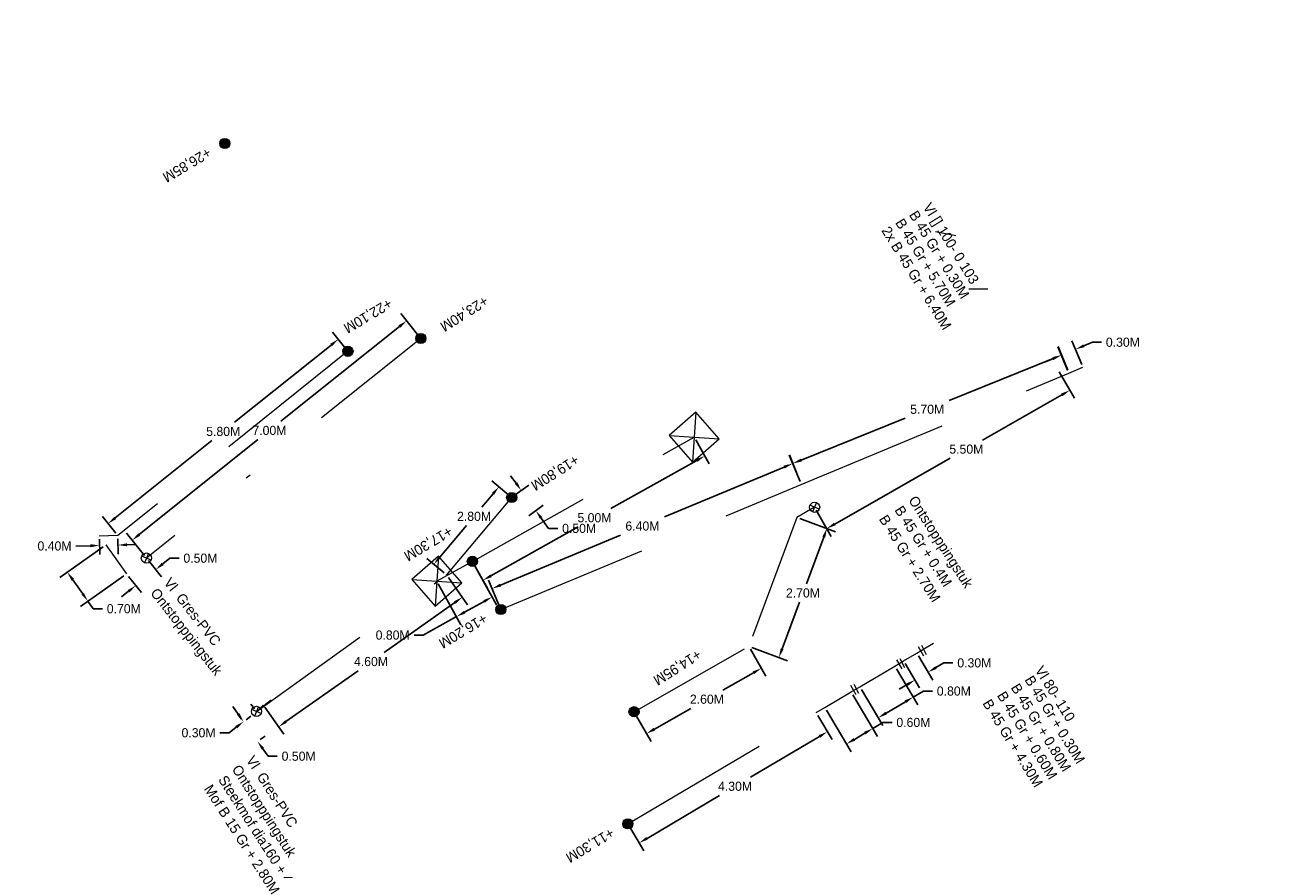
# Model space of a CAD drawing. Header units: inches. Extents: x 0 to 191500, y 0 to 342750.
# Tile 231 of 256: x 186711 to 186736, y 331785 to 331802. Entities that reach past the tile are written whole.
import ezdxf

# ---------------------------------------------------------------- set-up
doc = ezdxf.new("R2010")
doc.units = ezdxf.units.IN
doc.header["$MEASUREMENT"] = 0
for name, pattern in [('RI-HWA_HUISAANSLUITING', [4.8, 3, -1.8]), ('RI-HWA_KOLKAANSLUITING', [4.3, 2.5, -1.8]), ('RI-VWA_HUISAANSLUITING', [6.1, 2.5, -1.8, 0, -1.8])]:
    doc.linetypes.add(name, pattern=pattern)
doc.layers.get('0').update_dxf_attribs({"lineweight": 20})
doc.layers.get('DefPoints').update_dxf_attribs({"lineweight": 20})
for name, color, linetype, lineweight in [('ECW', 150, 'Continuous', 20), ('N-WE-RI-HWA-MAATVOERING-T25', 151, 'Continuous', 20), ('N-WE-RI-HWA_HUISAANSLUITING', 150, 'RI-HWA_HUISAANSLUITING', 20), ('N-WE-RI-HWA_KOLK-S', 150, 'Continuous', 20), ('N-WE-RI-HWA_KOLKAANSLUITING', 150, 'RI-HWA_KOLKAANSLUITING', 20), ('N-WE-RI-INLAAT', 7, 'Continuous', 20), ('N-WE-RI-VWA-MAATVOERING-T25', 30, 'Continuous', 20), ('N-WE-RI-VWA_HUISAANSLUITING', 20, 'RI-VWA_HUISAANSLUITING', 20), ('N-WE-RI-VWA_RIOOLPUT_ONTSTOPPINGSPUT-G', 30, 'Continuous', 20), ('Tekst algemeen', 7, 'Continuous', 20)]:
    doc.layers.add(name, color=color, linetype=linetype, lineweight=lineweight)
doc.dimstyles.get("Standard").update_dxf_attribs({"dimtxt": 0.18, "dimasz": 0.18, "dimexe": 0.18, "dimexo": 0.0625, "dimgap": 0.09, "dimtad": 0, "dimtih": 1, "dimtoh": 1, "dimdec": 4, "dimzin": 0, "dimdsep": 46, "dimtxsty": 'Standard', "dimcen": 0.09, "dimadec": 0, "dimazin": 0, "dimtfac": 1, "dimtdec": 4, "dimtofl": 0, "dimtmove": 0, "dimatfit": 3, "dimfxl": 1, "dimtolj": 1, "dimtzin": 0, "dimarcsym": 0})
picture_1 = doc.add_image_def('image1.ecw', size_in_pixel=(220000, 285000))

# ---------------------------------------------------------------- blocks, each defined once
blk = doc.blocks.new('*D3017')
at = {"layer": 'DefPoints', "color": 0, "transparency": 16777216}
for p in [(186725.257, 331789.646), (186725.502, 331789.215), (186722.997, 331788.36)]:
    blk.add_point(p, dxfattribs=at)
at = {"layer": 'N-WE-RI-VWA-MAATVOERING-T25', "color": 0, "lineweight": -2, "transparency": 16777216}
for p, q in [((186725.288, 331789.591), (186725.591, 331789.058)), ((186725.345, 331789.126), (186724.746, 331788.785)), ((186723.028, 331788.306), (186723.331, 331787.773)), ((186723.398, 331788.018), (186724.113, 331788.425))]:
    blk.add_line(p, q, dxfattribs=at)
at = {"layer": 'N-WE-RI-VWA-MAATVOERING-T25', "color": 0, "transparency": 16777216}
for points in [[(186725.331, 331789.152), (186725.36, 331789.1), (186725.502, 331789.215)], [(186723.383, 331788.044), (186723.413, 331787.992), (186723.242, 331787.929)]]:
    blk.add_solid(points, dxfattribs=at)
at = {"layer": 'N-WE-RI-VWA-MAATVOERING-T25', "color": 0, "transparency": 16777216, "insert": (186724.43, 331788.605), "char_height": 0.18, "attachment_point": 5}
blk.add_mtext('\\A1;2.60M', dxfattribs=at)
blk = doc.blocks.new('*D3018')
at = {"layer": 'DefPoints', "color": 0, "transparency": 16777216}
for p in [(186731.329, 331795.099), (186726.548, 331792.379), (186726.787, 331791.96)]:
    blk.add_point(p, dxfattribs=at)
at = {"layer": 'N-WE-RI-VWA-MAATVOERING-T25', "color": 0, "lineweight": -2, "transparency": 16777216}
for p, q in [((186731.36, 331795.044), (186731.657, 331794.523)), ((186731.411, 331794.59), (186729.849, 331793.702)), ((186726.943, 331792.049), (186729.216, 331793.342)), ((186726.579, 331792.325), (186726.876, 331791.803))]:
    blk.add_line(p, q, dxfattribs=at)
at = {"layer": 'N-WE-RI-VWA-MAATVOERING-T25', "color": 0, "transparency": 16777216}
for points in [[(186731.396, 331794.616), (186731.426, 331794.564), (186731.568, 331794.679)], [(186726.929, 331792.075), (186726.958, 331792.023), (186726.787, 331791.96)]]:
    blk.add_solid(points, dxfattribs=at)
at = {"layer": 'N-WE-RI-VWA-MAATVOERING-T25', "color": 0, "transparency": 16777216, "insert": (186729.533, 331793.522), "char_height": 0.18, "attachment_point": 5}
blk.add_mtext('\\A1;5.50M', dxfattribs=at)
blk = doc.blocks.new('*D3019')
at = {"layer": 'DefPoints', "color": 0, "transparency": 16777216}
for p in [(186726.201, 331792.181), (186725.257, 331789.646), (186725.846, 331789.426)]:
    blk.add_point(p, dxfattribs=at)
at = {"layer": 'N-WE-RI-VWA-MAATVOERING-T25', "color": 0, "lineweight": -2, "transparency": 16777216}
for p, q in [((186726.259, 331792.16), (186726.959, 331791.899)), ((186726.728, 331791.793), (186726.386, 331790.874)), ((186725.909, 331789.595), (186726.252, 331790.514)), ((186725.315, 331789.624), (186726.015, 331789.363))]:
    blk.add_line(p, q, dxfattribs=at)
at = {"layer": 'N-WE-RI-VWA-MAATVOERING-T25', "color": 0, "transparency": 16777216}
for points in [[(186726.7, 331791.804), (186726.756, 331791.783), (186726.791, 331791.962)], [(186725.881, 331789.605), (186725.937, 331789.584), (186725.846, 331789.426)]]:
    blk.add_solid(points, dxfattribs=at)
at = {"layer": 'N-WE-RI-VWA-MAATVOERING-T25', "color": 0, "transparency": 16777216, "insert": (186726.319, 331790.694), "char_height": 0.18, "attachment_point": 5}
blk.add_mtext('\\A1;2.70M', dxfattribs=at)
blk = doc.blocks.new('*D3020')
at = {"layer": 'DefPoints', "color": 0, "transparency": 16777216}
for p in [(186726.116, 331793.239), (186726.287, 331792.828), (186720.377, 331790.37)]:
    blk.add_point(p, dxfattribs=at)
at = {"layer": 'N-WE-RI-HWA-MAATVOERING-T25', "color": 0, "lineweight": -2, "transparency": 16777216}
for p, q in [((186726.263, 331792.886), (186726.046, 331793.405)), ((186725.949, 331793.17), (186723.594, 331792.19)), ((186720.373, 331790.85), (186722.728, 331791.83)), ((186720.353, 331790.428), (186720.137, 331790.947))]:
    blk.add_line(p, q, dxfattribs=at)
at = {"layer": 'N-WE-RI-HWA-MAATVOERING-T25', "color": 0, "transparency": 16777216}
for points in [[(186725.938, 331793.198), (186725.961, 331793.142), (186726.116, 331793.239)], [(186720.361, 331790.878), (186720.384, 331790.823), (186720.206, 331790.781)]]:
    blk.add_solid(points, dxfattribs=at)
at = {"layer": 'N-WE-RI-HWA-MAATVOERING-T25', "color": 0, "transparency": 16777216, "insert": (186723.161, 331792.01), "char_height": 0.18, "attachment_point": 5}
blk.add_mtext('\\A1;6.40M', dxfattribs=at)
blk = doc.blocks.new('*D3021')
at = {"layer": 'DefPoints', "color": 0, "transparency": 16777216}
for p in [(186731.406, 331795.372), (186731.549, 331795.017), (186726.263, 331792.886)]:
    blk.add_point(p, dxfattribs=at)
at = {"layer": 'N-WE-RI-HWA-MAATVOERING-T25', "color": 0, "lineweight": -2, "transparency": 16777216}
for p, q in [((186731.526, 331795.075), (186731.339, 331795.539)), ((186731.239, 331795.305), (186729.198, 331794.482)), ((186726.286, 331793.308), (186728.328, 331794.131)), ((186726.239, 331792.944), (186726.052, 331793.408))]:
    blk.add_line(p, q, dxfattribs=at)
at = {"layer": 'N-WE-RI-HWA-MAATVOERING-T25', "color": 0, "transparency": 16777216}
for points in [[(186731.228, 331795.333), (186731.251, 331795.277), (186731.406, 331795.372)], [(186726.275, 331793.336), (186726.298, 331793.28), (186726.119, 331793.241)]]:
    blk.add_solid(points, dxfattribs=at)
at = {"layer": 'N-WE-RI-HWA-MAATVOERING-T25', "color": 0, "transparency": 16777216, "insert": (186728.763, 331794.306), "char_height": 0.18, "attachment_point": 5}
blk.add_mtext('\\A1;5.70M', dxfattribs=at)
blk = doc.blocks.new('*D3022')
at = {"layer": 'DefPoints', "color": 0, "transparency": 16777216}
for p in [(186731.68, 331795.486), (186731.549, 331795.017), (186731.826, 331795.132)]:
    blk.add_point(p, dxfattribs=at)
at = {"layer": 'N-WE-RI-HWA-MAATVOERING-T25', "color": 0, "lineweight": -2, "transparency": 16777216}
for p, q in [((186731.525, 331795.075), (186731.333, 331795.537)), ((186731.802, 331795.19), (186731.61, 331795.652)), ((186731.846, 331795.555), (186732.012, 331795.624)), ((186732.012, 331795.624), (186732.192, 331795.624)), ((186731.236, 331795.301), (186731.07, 331795.232))]:
    blk.add_line(p, q, dxfattribs=at)
at = {"layer": 'N-WE-RI-HWA-MAATVOERING-T25', "color": 0, "transparency": 16777216}
for points in [[(186731.834, 331795.582), (186731.857, 331795.527), (186731.68, 331795.486)], [(186731.225, 331795.329), (186731.248, 331795.274), (186731.403, 331795.37)]]:
    blk.add_solid(points, dxfattribs=at)
at = {"layer": 'N-WE-RI-HWA-MAATVOERING-T25', "color": 0, "transparency": 16777216, "insert": (186732.612, 331795.624), "char_height": 0.18, "attachment_point": 5}
blk.add_mtext('\\A1;0.30M', dxfattribs=at)
blk = doc.blocks.new('*D3025')
at = {"layer": 'DefPoints', "color": 0, "transparency": 16777216}
for p in [(186726.578, 331788.342), (186726.8, 331787.966), (186722.875, 331786.155)]:
    blk.add_point(p, dxfattribs=at)
at = {"layer": 'N-WE-RI-HWA-MAATVOERING-T25', "color": 0, "lineweight": -2, "transparency": 16777216}
for p, q in [((186726.609, 331788.288), (186726.891, 331787.811)), ((186726.645, 331787.874), (186725.288, 331787.073)), ((186723.253, 331785.87), (186724.679, 331786.713)), ((186722.907, 331786.101), (186723.189, 331785.624))]:
    blk.add_line(p, q, dxfattribs=at)
at = {"layer": 'N-WE-RI-HWA-MAATVOERING-T25', "color": 0, "transparency": 16777216}
for points in [[(186726.63, 331787.9), (186726.66, 331787.849), (186726.8, 331787.966)], [(186723.237, 331785.896), (186723.268, 331785.845), (186723.098, 331785.779)]]:
    blk.add_solid(points, dxfattribs=at)
at = {"layer": 'N-WE-RI-HWA-MAATVOERING-T25', "color": 0, "transparency": 16777216, "insert": (186724.983, 331786.893), "char_height": 0.18, "attachment_point": 5}
blk.add_mtext('\\A1;4.30M', dxfattribs=at)
blk = doc.blocks.new('*D3026')
at = {"layer": 'DefPoints', "color": 0, "transparency": 16777216}
for p in [(186727.266, 331788.749), (186726.75, 331788.444), (186727.691, 331788.03)]:
    blk.add_point(p, dxfattribs=at)
at = {"layer": 'N-WE-RI-HWA-MAATVOERING-T25', "color": 0, "lineweight": -2, "transparency": 16777216}
for p, q in [((186727.298, 331788.695), (186727.783, 331787.875)), ((186726.782, 331788.39), (186727.266, 331787.57)), ((186727.691, 331788.03), (186727.891, 331788.148)), ((186727.891, 331788.148), (186728.071, 331788.148)), ((186727.33, 331787.816), (186727.536, 331787.938))]:
    blk.add_line(p, q, dxfattribs=at)
at = {"layer": 'N-WE-RI-HWA-MAATVOERING-T25', "color": 0, "transparency": 16777216}
for points in [[(186727.314, 331787.842), (186727.345, 331787.791), (186727.175, 331787.725)], [(186727.521, 331787.964), (186727.552, 331787.913), (186727.691, 331788.03)]]:
    blk.add_solid(points, dxfattribs=at)
at = {"layer": 'N-WE-RI-HWA-MAATVOERING-T25', "color": 0, "transparency": 16777216, "insert": (186728.491, 331788.148), "char_height": 0.18, "attachment_point": 5}
blk.add_mtext('\\A1;0.60M', dxfattribs=at)
blk = doc.blocks.new('*D3027')
at = {"layer": 'DefPoints', "color": 0, "transparency": 16777216}
for p in [(186728.127, 331789.258), (186727.439, 331788.851), (186728.488, 331788.647)]:
    blk.add_point(p, dxfattribs=at)
at = {"layer": 'N-WE-RI-HWA-MAATVOERING-T25', "color": 0, "lineweight": -2, "transparency": 16777216}
for p, q in [((186728.159, 331789.204), (186728.579, 331788.492)), ((186727.47, 331788.797), (186727.891, 331788.086)), ((186727.954, 331788.332), (186728.333, 331788.556)), ((186728.488, 331788.647), (186728.687, 331788.765)), ((186728.687, 331788.765), (186728.867, 331788.765))]:
    blk.add_line(p, q, dxfattribs=at)
at = {"layer": 'N-WE-RI-HWA-MAATVOERING-T25', "color": 0, "transparency": 16777216}
for points in [[(186728.318, 331788.582), (186728.348, 331788.53), (186728.488, 331788.647)], [(186727.939, 331788.358), (186727.969, 331788.306), (186727.799, 331788.241)]]:
    blk.add_solid(points, dxfattribs=at)
at = {"layer": 'N-WE-RI-HWA-MAATVOERING-T25', "color": 0, "transparency": 16777216, "insert": (186729.287, 331788.765), "char_height": 0.18, "attachment_point": 5}
blk.add_mtext('\\A1;0.80M', dxfattribs=at)
blk = doc.blocks.new('*D3028')
at = {"layer": 'DefPoints', "color": 0, "transparency": 16777216}
for p in [(186728.3, 331789.359), (186728.558, 331789.512), (186728.78, 331789.136)]:
    blk.add_point(p, dxfattribs=at)
at = {"layer": 'N-WE-RI-HWA-MAATVOERING-T25', "color": 0, "lineweight": -2, "transparency": 16777216}
for p, q in [((186728.331, 331789.306), (186728.613, 331788.828)), ((186728.59, 331789.458), (186728.872, 331788.981)), ((186728.935, 331789.227), (186729.09, 331789.319)), ((186729.09, 331789.319), (186729.27, 331789.319)), ((186728.367, 331788.892), (186728.212, 331788.8))]:
    blk.add_line(p, q, dxfattribs=at)
at = {"layer": 'N-WE-RI-HWA-MAATVOERING-T25', "color": 0, "transparency": 16777216}
for points in [[(186728.92, 331789.253), (186728.95, 331789.202), (186728.78, 331789.136)], [(186728.352, 331788.918), (186728.382, 331788.866), (186728.522, 331788.983)]]:
    blk.add_solid(points, dxfattribs=at)
at = {"layer": 'N-WE-RI-HWA-MAATVOERING-T25', "color": 0, "transparency": 16777216, "insert": (186729.69, 331789.319), "char_height": 0.18, "attachment_point": 5}
blk.add_mtext('\\A1;0.30M', dxfattribs=at)
blk = doc.blocks.new('*D3029')
at = {"layer": 'DefPoints', "color": 0, "transparency": 16777216}
for p in [(186724.179, 331793.76), (186724.387, 331793.388), (186719.817, 331791.317)]:
    blk.add_point(p, dxfattribs=at)
at = {"layer": 'N-WE-RI-HWA-MAATVOERING-T25', "color": 0, "lineweight": -2, "transparency": 16777216}
for p, q in [((186724.209, 331793.706), (186724.475, 331793.231)), ((186724.23, 331793.3), (186722.539, 331792.353)), ((186720.182, 331791.032), (186721.897, 331791.993)), ((186719.847, 331791.262), (186720.113, 331790.787))]:
    blk.add_line(p, q, dxfattribs=at)
at = {"layer": 'N-WE-RI-HWA-MAATVOERING-T25', "color": 0, "transparency": 16777216}
for points in [[(186724.216, 331793.326), (186724.245, 331793.274), (186724.387, 331793.388)], [(186720.167, 331791.058), (186720.197, 331791.006), (186720.025, 331790.944)]]:
    blk.add_solid(points, dxfattribs=at)
at = {"layer": 'N-WE-RI-HWA-MAATVOERING-T25', "color": 0, "transparency": 16777216, "insert": (186722.218, 331792.173), "char_height": 0.18, "attachment_point": 5}
blk.add_mtext('\\A1;5.00M', dxfattribs=at)
blk = doc.blocks.new('*D3030')
at = {"layer": 'DefPoints', "color": 0, "transparency": 16777216}
for p in [(186719.817, 331791.317), (186719.117, 331790.929), (186719.505, 331790.229)]:
    blk.add_point(p, dxfattribs=at)
at = {"layer": 'N-WE-RI-HWA-MAATVOERING-T25', "color": 0, "lineweight": -2, "transparency": 16777216}
for p, q in [((186719.847, 331791.262), (186720.292, 331790.459)), ((186719.147, 331790.874), (186719.592, 331790.071)), ((186720.047, 331790.529), (186719.662, 331790.316)), ((186719.505, 331790.229), (186718.849, 331789.866)), ((186718.849, 331789.866), (186718.669, 331789.866))]:
    blk.add_line(p, q, dxfattribs=at)
at = {"layer": 'N-WE-RI-HWA-MAATVOERING-T25', "color": 0, "transparency": 16777216}
for points in [[(186720.032, 331790.555), (186720.062, 331790.503), (186720.204, 331790.616)], [(186719.648, 331790.342), (186719.677, 331790.29), (186719.505, 331790.229)]]:
    blk.add_solid(points, dxfattribs=at)
at = {"layer": 'N-WE-RI-HWA-MAATVOERING-T25', "color": 0, "transparency": 16777216, "insert": (186718.249, 331789.866), "char_height": 0.18, "attachment_point": 5}
blk.add_mtext('\\A1;0.80M', dxfattribs=at)
blk = doc.blocks.new('*D3031')
at = {"layer": 'DefPoints', "color": 0, "transparency": 16777216}
for p in [(186715.572, 331788.366), (186715.315, 331788.166), (186715.315, 331788.166)]:
    blk.add_point(p, dxfattribs=at)
at = {"layer": 'N-WE-RI-VWA-MAATVOERING-T25', "color": 0, "lineweight": -2, "transparency": 16777216}
for p, q in [((186715.714, 331788.477), (186715.856, 331788.587)), ((186715.277, 331788.215), (186715.205, 331788.308)), ((186715.534, 331788.416), (186715.462, 331788.508)), ((186715.173, 331788.056), (186715.031, 331787.945)), ((186715.031, 331787.945), (186714.851, 331787.945))]:
    blk.add_line(p, q, dxfattribs=at)
at = {"layer": 'N-WE-RI-VWA-MAATVOERING-T25', "color": 0, "transparency": 16777216}
for points in [[(186715.696, 331788.501), (186715.733, 331788.453), (186715.572, 331788.366)], [(186715.155, 331788.079), (186715.192, 331788.032), (186715.315, 331788.166)]]:
    blk.add_solid(points, dxfattribs=at)
at = {"layer": 'N-WE-RI-VWA-MAATVOERING-T25', "color": 0, "transparency": 16777216, "insert": (186714.431, 331787.945), "char_height": 0.18, "attachment_point": 5}
blk.add_mtext('\\A1;0.30M', dxfattribs=at)
blk = doc.blocks.new('*D3032')
at = {"layer": 'DefPoints', "color": 0, "transparency": 16777216}
for p in [(186715.315, 331788.166), (186715.591, 331787.778), (186715.591, 331787.778)]:
    blk.add_point(p, dxfattribs=at)
at = {"layer": 'N-WE-RI-VWA-MAATVOERING-T25', "color": 0, "lineweight": -2, "transparency": 16777216}
for p, q in [((186715.211, 331788.313), (186715.107, 331788.46)), ((186715.366, 331788.202), (186715.462, 331788.27)), ((186715.642, 331787.814), (186715.738, 331787.882)), ((186715.696, 331787.631), (186715.8, 331787.484)), ((186715.8, 331787.484), (186715.98, 331787.484))]:
    blk.add_line(p, q, dxfattribs=at)
at = {"layer": 'N-WE-RI-VWA-MAATVOERING-T25', "color": 0, "transparency": 16777216}
for points in [[(186715.235, 331788.33), (186715.187, 331788.296), (186715.315, 331788.166)], [(186715.72, 331787.648), (186715.671, 331787.614), (186715.591, 331787.778)]]:
    blk.add_solid(points, dxfattribs=at)
at = {"layer": 'N-WE-RI-VWA-MAATVOERING-T25', "color": 0, "transparency": 16777216, "insert": (186716.4, 331787.484), "char_height": 0.18, "attachment_point": 5}
blk.add_mtext('\\A1;0.50M', dxfattribs=at)
blk = doc.blocks.new('*D3033')
at = {"layer": 'DefPoints', "color": 0, "transparency": 16777216}
for p in [(186719.31, 331791.048), (186719.618, 331790.61), (186715.696, 331788.501)]:
    blk.add_point(p, dxfattribs=at)
at = {"layer": 'N-WE-RI-VWA-MAATVOERING-T25', "color": 0, "lineweight": -2, "transparency": 16777216}
for p, q in [((186719.346, 331790.997), (186719.722, 331790.463)), ((186719.471, 331790.507), (186718.079, 331789.526)), ((186716.151, 331788.167), (186717.568, 331789.166)), ((186715.732, 331788.449), (186716.108, 331787.916))]:
    blk.add_line(p, q, dxfattribs=at)
at = {"layer": 'N-WE-RI-VWA-MAATVOERING-T25', "color": 0, "transparency": 16777216}
for points in [[(186719.454, 331790.531), (186719.488, 331790.482), (186719.618, 331790.61)], [(186716.134, 331788.191), (186716.168, 331788.142), (186716.004, 331788.063)]]:
    blk.add_solid(points, dxfattribs=at)
at = {"layer": 'N-WE-RI-VWA-MAATVOERING-T25', "color": 0, "transparency": 16777216, "insert": (186717.823, 331789.346), "char_height": 0.18, "attachment_point": 5}
blk.add_mtext('\\A1;4.60M', dxfattribs=at)
blk = doc.blocks.new('*D3034')
at = {"layer": 'DefPoints', "color": 0, "transparency": 16777216}
for p in [(186720.591, 331792.571), (186719.058, 331791.259), (186719.31, 331791.048)]:
    blk.add_point(p, dxfattribs=at)
at = {"layer": 'N-WE-RI-VWA-MAATVOERING-T25', "color": 0, "lineweight": -2, "transparency": 16777216}
for p, q in [((186720.543, 331792.611), (186720.201, 331792.899)), ((186720.223, 331792.645), (186720.001, 331792.381)), ((186719.174, 331791.397), (186719.699, 331792.021)), ((186719.262, 331791.088), (186718.92, 331791.375))]:
    blk.add_line(p, q, dxfattribs=at)
at = {"layer": 'N-WE-RI-VWA-MAATVOERING-T25', "color": 0, "transparency": 16777216}
for points in [[(186720.2, 331792.664), (186720.246, 331792.626), (186720.339, 331792.783)], [(186719.151, 331791.416), (186719.197, 331791.378), (186719.058, 331791.259)]]:
    blk.add_solid(points, dxfattribs=at)
at = {"layer": 'N-WE-RI-VWA-MAATVOERING-T25', "color": 0, "transparency": 16777216, "insert": (186719.85, 331792.201), "char_height": 0.18, "attachment_point": 5}
blk.add_mtext('\\A1;2.80M', dxfattribs=at)
blk = doc.blocks.new('*D3035')
at = {"layer": 'DefPoints', "color": 0, "transparency": 16777216}
for p in [(186720.591, 331792.571), (186721.065, 331792.314), (186720.875, 331792.177)]:
    blk.add_point(p, dxfattribs=at)
at = {"layer": 'N-WE-RI-VWA-MAATVOERING-T25', "color": 0, "lineweight": -2, "transparency": 16777216}
for p, q in [((186720.675, 331792.854), (186720.57, 331793)), ((186720.641, 331792.608), (186720.926, 331792.814)), ((186720.926, 331792.214), (186721.211, 331792.42)), ((186721.17, 331792.168), (186721.317, 331791.964)), ((186721.317, 331791.964), (186721.497, 331791.964))]:
    blk.add_line(p, q, dxfattribs=at)
at = {"layer": 'N-WE-RI-VWA-MAATVOERING-T25', "color": 0, "transparency": 16777216}
for points in [[(186720.699, 331792.872), (186720.651, 331792.837), (186720.78, 331792.708)], [(186721.194, 331792.186), (186721.146, 331792.151), (186721.065, 331792.314)]]:
    blk.add_solid(points, dxfattribs=at)
at = {"layer": 'N-WE-RI-VWA-MAATVOERING-T25', "color": 0, "transparency": 16777216, "insert": (186721.917, 331791.964), "char_height": 0.18, "attachment_point": 5}
blk.add_mtext('\\A1;0.50M', dxfattribs=at)
blk = doc.blocks.new('*D3049')
at = {"layer": 'DefPoints', "color": 0, "transparency": 16777216}
for p in [(186713.405, 331791.382), (186713.014, 331791.07), (186713.587, 331791.154)]:
    blk.add_point(p, dxfattribs=at)
at = {"layer": 'N-WE-RI-VWA-MAATVOERING-T25', "color": 0, "lineweight": -2, "transparency": 16777216}
for p, q in [((186713.444, 331791.333), (186713.7, 331791.013)), ((186713.728, 331791.266), (186713.868, 331791.378)), ((186713.868, 331791.378), (186714.048, 331791.378)), ((186713.053, 331791.021), (186713.309, 331790.701)), ((186713.056, 331790.729), (186712.915, 331790.617))]:
    blk.add_line(p, q, dxfattribs=at)
at = {"layer": 'N-WE-RI-VWA-MAATVOERING-T25', "color": 0, "transparency": 16777216}
for points in [[(186713.709, 331791.289), (186713.746, 331791.243), (186713.587, 331791.154)], [(186713.037, 331790.752), (186713.075, 331790.706), (186713.197, 331790.841)]]:
    blk.add_solid(points, dxfattribs=at)
at = {"layer": 'N-WE-RI-VWA-MAATVOERING-T25', "color": 0, "transparency": 16777216, "insert": (186714.468, 331791.378), "char_height": 0.18, "attachment_point": 5}
blk.add_mtext('\\A1;0.50M', dxfattribs=at)
blk = doc.blocks.new('*D3050')
at = {"layer": 'DefPoints', "color": 0, "transparency": 16777216}
for p in [(186712.609, 331791.64), (186713.014, 331791.07), (186712.256, 331790.531)]:
    blk.add_point(p, dxfattribs=at)
at = {"layer": 'N-WE-RI-VWA-MAATVOERING-T25', "color": 0, "lineweight": -2, "transparency": 16777216}
for p, q in [((186712.558, 331791.604), (186711.704, 331790.997)), ((186712.963, 331791.033), (186712.11, 331790.427)), ((186711.955, 331790.955), (186712.152, 331790.678)), ((186712.256, 331790.531), (186712.361, 331790.384)), ((186712.361, 331790.384), (186712.541, 331790.384))]:
    blk.add_line(p, q, dxfattribs=at)
at = {"layer": 'N-WE-RI-VWA-MAATVOERING-T25', "color": 0, "transparency": 16777216}
for points in [[(186711.98, 331790.972), (186711.931, 331790.937), (186711.851, 331791.102)], [(186712.176, 331790.695), (186712.128, 331790.66), (186712.256, 331790.531)]]:
    blk.add_solid(points, dxfattribs=at)
at = {"layer": 'N-WE-RI-VWA-MAATVOERING-T25', "color": 0, "transparency": 16777216, "insert": (186712.961, 331790.384), "char_height": 0.18, "attachment_point": 5}
blk.add_mtext('\\A1;0.70M', dxfattribs=at)
blk = doc.blocks.new('*D3051')
at = {"layer": 'DefPoints', "color": 0, "transparency": 16777216}
for p in [(186718.805, 331795.697), (186713.125, 331791.732), (186713.405, 331791.382)]:
    blk.add_point(p, dxfattribs=at)
at = {"layer": 'N-WE-RI-VWA-MAATVOERING-T25', "color": 0, "lineweight": -2, "transparency": 16777216}
for p, q in [((186718.766, 331795.746), (186718.412, 331796.188)), ((186718.384, 331795.935), (186716.05, 331794.07)), ((186713.265, 331791.844), (186715.599, 331793.71)), ((186713.366, 331791.431), (186713.012, 331791.873))]:
    blk.add_line(p, q, dxfattribs=at)
at = {"layer": 'N-WE-RI-VWA-MAATVOERING-T25', "color": 0, "transparency": 16777216}
for points in [[(186718.365, 331795.958), (186718.403, 331795.912), (186718.525, 331796.047)], [(186713.247, 331791.868), (186713.284, 331791.821), (186713.125, 331791.732)]]:
    blk.add_solid(points, dxfattribs=at)
at = {"layer": 'N-WE-RI-VWA-MAATVOERING-T25', "color": 0, "transparency": 16777216, "insert": (186715.825, 331793.89), "char_height": 0.18, "attachment_point": 5}
blk.add_mtext('\\A1;7.00M', dxfattribs=at)
blk = doc.blocks.new('*D3052')
at = {"layer": 'DefPoints', "color": 0, "transparency": 16777216}
for p in [(186717.18, 331795.683), (186717.369, 331795.446), (186712.841, 331791.821)]:
    blk.add_point(p, dxfattribs=at)
at = {"layer": 'N-WE-RI-HWA-MAATVOERING-T25', "color": 0, "lineweight": -2, "transparency": 16777216}
for p, q in [((186717.33, 331795.495), (186717.067, 331795.823)), ((186717.039, 331795.57), (186715.141, 331794.05)), ((186712.792, 331792.171), (186714.691, 331793.69)), ((186712.802, 331791.87), (186712.539, 331792.199))]:
    blk.add_line(p, q, dxfattribs=at)
at = {"layer": 'N-WE-RI-HWA-MAATVOERING-T25', "color": 0, "transparency": 16777216}
for points in [[(186717.021, 331795.594), (186717.058, 331795.547), (186717.18, 331795.683)], [(186712.774, 331792.194), (186712.811, 331792.147), (186712.652, 331792.058)]]:
    blk.add_solid(points, dxfattribs=at)
at = {"layer": 'N-WE-RI-HWA-MAATVOERING-T25', "color": 0, "transparency": 16777216, "insert": (186714.916, 331793.87), "char_height": 0.18, "attachment_point": 5}
blk.add_mtext('\\A1;5.80M', dxfattribs=at)
blk = doc.blocks.new('*D3053')
at = {"layer": 'DefPoints', "color": 0, "transparency": 16777216}
for p in [(186712.479, 331791.813), (186712.841, 331791.821), (186712.846, 331791.637)]:
    blk.add_point(p, dxfattribs=at)
at = {"layer": 'N-WE-RI-HWA-MAATVOERING-T25', "color": 0, "lineweight": -2, "transparency": 16777216}
for p, q in [((186712.303, 331791.624), (186712.018, 331791.618)), ((186712.48, 331791.75), (186712.487, 331791.448)), ((186712.843, 331791.759), (186712.85, 331791.457)), ((186713.026, 331791.641), (186713.206, 331791.645))]:
    blk.add_line(p, q, dxfattribs=at)
at = {"layer": 'N-WE-RI-HWA-MAATVOERING-T25', "color": 0, "transparency": 16777216}
for points in [[(186712.302, 331791.654), (186712.304, 331791.594), (186712.483, 331791.628)], [(186713.025, 331791.671), (186713.026, 331791.611), (186712.846, 331791.637)]]:
    blk.add_solid(points, dxfattribs=at)
at = {"layer": 'N-WE-RI-HWA-MAATVOERING-T25', "color": 0, "transparency": 16777216, "insert": (186711.598, 331791.618), "char_height": 0.18, "attachment_point": 5}
blk.add_mtext('\\A1;0.40M', dxfattribs=at)
blk = doc.blocks.new('A$C2C270354')
h = blk.add_hatch(color=256)
h.dxf.hatch_style = 1
edge = h.paths.add_edge_path()
edge.add_arc((0, 0), 0.1, 0, 360)
blk.add_circle((0, 0), 0.1)

msp = doc.modelspace()

# ---------------------------------------------------------------- linework, layer by layer
at = {"layer": 'N-WE-RI-HWA-MAATVOERING-T25'}
for p, q in [((186728.92334, 331797.80031), (186729.32399, 331797.72402)), ((186729.58464, 331796.67555), (186729.95349, 331796.67551))]:
    msp.add_line(p, q, dxfattribs=at)
at = {"layer": 'N-WE-RI-HWA_HUISAANSLUITING'}
for p, q in [((186717.36937, 331795.44592), (186712.84136, 331791.82141)), ((186726.28655, 331792.82815), (186731.54945, 331795.01719)), ((186731.54945, 331795.01719), (186731.82645, 331795.13241)), ((186720.37733, 331790.37028), (186726.28655, 331792.82815)), ((186712.84136, 331791.82141), (186712.47852, 331791.81296)), ((186728.55787, 331789.51205), (186728.73007, 331789.61378)), ((186728.58507, 331789.63977), (186728.68832, 331789.45919)), ((186728.64961, 331789.66555), (186728.73995, 331789.48498)), ((186728.73007, 331789.61378), (186728.88514, 331789.7054)), ((186728.12739, 331789.25772), (186728.29958, 331789.35945)), ((186728.15907, 331789.38185), (186728.26232, 331789.20127)), ((186728.22361, 331789.40764), (186728.31396, 331789.22707)), ((186728.29958, 331789.35945), (186728.55787, 331789.51205)), ((186727.43861, 331788.8508), (186728.12739, 331789.25772)), ((186727.25545, 331788.87892), (186727.3587, 331788.69834)), ((186727.26642, 331788.74907), (186727.43861, 331788.8508)), ((186727.31999, 331788.90471), (186727.41033, 331788.72414)), ((186726.74984, 331788.44387), (186727.26642, 331788.74907)), ((186722.87548, 331786.15492), (186726.57764, 331788.34214)), ((186726.57764, 331788.34214), (186726.74984, 331788.44387))]:
    msp.add_line(p, q, dxfattribs=at)
at = {"layer": 'N-WE-RI-HWA_KOLK-S'}
for p, q in [((186724.211, 331794.25159), (186723.68733, 331793.79244)), ((186724.211, 331794.25159), (186724.14647, 331793.26877)), ((186724.67014, 331793.72791), (186724.211, 331794.25159)), ((186723.68733, 331793.79244), (186724.67014, 331793.72791)), ((186723.68733, 331793.79244), (186724.14647, 331793.26877)), ((186724.14647, 331793.26877), (186724.67014, 331793.72791)), ((186719.14899, 331791.42035), (186718.62531, 331790.9612)), ((186719.14899, 331791.42035), (186719.08446, 331790.43753)), ((186719.60813, 331790.89667), (186719.14899, 331791.42035)), ((186718.62531, 331790.9612), (186719.60813, 331790.89667)), ((186718.62531, 331790.9612), (186719.08446, 331790.43753)), ((186719.08446, 331790.43753), (186719.60813, 331790.89667))]:
    msp.add_line(p, q, dxfattribs=at)
at = {"layer": 'N-WE-RI-HWA_KOLKAANSLUITING'}
for q in [(186724.17874, 331793.76018), (186719.11672, 331790.92894)]:
    msp.add_line((186719.81653, 331791.31659), q, dxfattribs=at)
at = {"layer": 'N-WE-RI-VWA_HUISAANSLUITING'}
for p, q in [((186718.8046, 331795.697), (186713.40485, 331791.38168)), ((186719.30971, 331791.04776), (186720.59057, 331792.57125)), ((186726.54844, 331792.37907), (186726.2007, 331792.1814)), ((186726.2007, 331792.1814), (186725.2566, 331789.64574)), ((186712.60878, 331791.64013), (186713.01426, 331791.06953)), ((186715.57213, 331788.36625), (186719.30971, 331791.04776)), ((186722.99667, 331788.36017), (186725.2566, 331789.64574))]:
    msp.add_line(p, q, dxfattribs=at)
at = {"layer": 'N-WE-RI-VWA_RIOOLPUT_ONTSTOPPINGSPUT-G'}
for p, q in [((186726.64052, 331792.34006), (186726.45636, 331792.41807)), ((186726.58745, 331792.47115), (186726.50944, 331792.28699)), ((186713.49693, 331791.34267), (186713.31277, 331791.42068)), ((186713.44386, 331791.47376), (186713.36585, 331791.2896)), ((186715.66421, 331788.32724), (186715.48005, 331788.40525)), ((186715.61113, 331788.45833), (186715.53312, 331788.27417))]:
    msp.add_line(p, q, dxfattribs=at)
for centre in [(186726.54844, 331792.37907), (186713.40485, 331791.38168), (186715.57213, 331788.36625)]:
    msp.add_circle(centre, 0.1, dxfattribs=at)

# ---------------------------------------------------------------- block references
at = {"layer": 'N-WE-RI-INLAAT', "rotation": 311.4301972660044}
for p in [(186714.9477, 331799.53224), (186718.8046, 331795.697), (186717.36937, 331795.44592), (186720.59057, 331792.57125), (186719.81653, 331791.31659), (186720.37733, 331790.37028), (186722.99667, 331788.36017), (186722.87548, 331786.15492)]:
    msp.add_blockref('A$C2C270354', p, dxfattribs=at)

# ---------------------------------------------------------------- texts
at = {"layer": 'N-WE-RI-HWA-MAATVOERING-T25'}
for s, p in [('+26,85M', (186714.60457, 331799.46377)), ('+22,10M', (186718.16351, 331796.4958)), ('+17,30M', (186719.34984, 331792.01621)), ('+16,20M', (186720.0342, 331790.30181)), ('+11,30M', (186722.53234, 331786.08645))]:
    msp.add_text(s, height=0.2, rotation=210.832455, dxfattribs=at).set_placement(p)
at = {"layer": 'N-WE-RI-VWA-MAATVOERING-T25'}
for s, p in [('+23,40M', (186720.04908, 331796.54729)), ('+19,80M', (186721.83505, 331793.42154)), ('+14,95M', (186724.24118, 331789.59246))]:
    msp.add_text(s, height=0.2, rotation=212.24746, dxfattribs=at).set_placement(p)
at = {"layer": 'Tekst algemeen'}
for s, rotation, p in [('Vl [] 100- 0 103', 301.754401, (186728.66935, 331798.2859)), ('B 45 Gr + 5.70M', 301.754401, (186728.12647, 331797.97698)), ('B 45 Gr + 0.30M', 301.754401, (186728.39792, 331798.13144)), ('2x B 45 Gr + 6.40M', 301.754401, (186727.85502, 331797.82251)), ('Ontstopppingstuk', 302.658469, (186728.38568, 331792.52147)), ('B 45 Gr + 0.4M', 302.658469, (186728.1121, 331792.32625)), ('B 45 Gr + 2.70M', 302.658469, (186727.80623, 331792.14801)), ('Vl  Gres-PVC  ', 308.181203, (186713.735, 331790.89618)), ('Ontstopppingstuk', 308.181203, (186713.47298, 331790.69013)), ('B 45 Gr + 0.30M', 301.754401, (186730.67109, 331788.98883)), ('Vl 80- 110', 301.754401, (186730.8729, 331789.1807)), ('B 45 Gr + 0.80M', 301.754401, (186730.39964, 331788.83437)), ('B 45 Gr + 4.30M', 301.754401, (186729.84419, 331788.52516)), ('B 45 Gr + 0.60M', 301.754401, (186730.12819, 331788.6799)), ('Vl  Gres-PVC  ', 302.658469, (186715.35797, 331787.41215)), ('Steekmof dia160 + 4.60M', 302.658469, (186714.80948, 331787.02403)), ('Ontstopppingstuk', 302.658469, (186715.07734, 331787.23228)), ('Mof B 15 Gr + 2.80M', 302.658469, (186714.52885, 331786.84416))]:
    msp.add_text(s, height=0.2, rotation=rotation, dxfattribs=at).set_placement(p)

# ---------------------------------------------------------------- dimensions: what is measured, and where the dimension line sits
at = {"layer": 'N-WE-RI-HWA-MAATVOERING-T25'}
for p1, p2, distance, text, picture, middle in [((186712.84136, 331791.82141), (186717.36937, 331795.44592), 0.30332, '5.80M', '*D3052', (186714.91581, 331793.87046)), ((186726.26255, 331792.88586), (186731.54945, 331795.01719), 0.38263, '5.70M', '*D3021', (186728.76294, 331794.3064)), ((186731.54945, 331795.01719), (186731.82645, 331795.13241), 0.3826, '0.30M', '*D3022', (186732.6119, 331795.62392)), ((186720.37733, 331790.37028), (186726.28655, 331792.82815), 0.44515, '6.40M', '*D3020', (186723.16099, 331792.01023)), ((186728.29958, 331789.35945), (186728.55787, 331789.51205), -0.43685, '0.30M', '*D3028', (186729.69003, 331789.31905))]:
    dim = msp.add_aligned_dim(p1=p1, p2=p2, distance=distance, text=text, dimstyle='Standard', override={"dimtxsty": 'Standard'}, dxfattribs=at)
    dim.commit()
    dim.dimension.update_dxf_attribs({"geometry": picture, "text_midpoint": middle})
for base, p1, p2, angle, text, picture, middle in [((186724.38732, 331793.38782), (186719.81653, 331791.31659), (186724.17874, 331793.76018), 29.256354, '5.00M', '*D3029', (186722.21805, 331792.17265)), ((186712.84566, 331791.63679), (186712.47852, 331791.81296), (186712.84136, 331791.82141), 1.33409, '0.40M', '*D3053', (186711.59798, 331791.61751)), ((186719.50462, 331790.22868), (186719.81653, 331791.31659), (186719.11672, 331790.92894), 208.983977, '0.80M', '*D3030', (186718.24923, 331789.86563)), ((186728.48794, 331788.64744), (186727.43861, 331788.8508), (186728.12739, 331789.25772), 30.574382, '0.80M', '*D3027', (186729.28737, 331788.76526)), ((186727.69122, 331788.03003), (186726.74984, 331788.44387), (186727.26642, 331788.74907), 30.574382, '0.60M', '*D3026', (186728.49065, 331788.14785)), ((186726.79985, 331787.96603), (186722.87548, 331786.15492), (186726.57764, 331788.34214), 30.574382, '4.30M', '*D3025', (186724.98342, 331786.89289))]:
    dim = msp.add_linear_dim(base=base, p1=p1, p2=p2, angle=angle, text=text, dimstyle='Standard', override={"dimtxsty": 'Standard'}, dxfattribs=at)
    dim.commit()
    dim.dimension.update_dxf_attribs({"geometry": picture, "text_midpoint": middle, "dimtype": 161})
at = {"layer": 'N-WE-RI-VWA-MAATVOERING-T25'}
for p1, p2, distance, text, picture, middle in [((186718.8046, 331795.697), (186713.40485, 331791.38168), -0.44854, '7.00M', '*D3051', (186715.8247, 331793.88973)), ((186726.2007, 331792.1814), (186725.2566, 331789.64574), 0.62944, '2.70M', '*D3019', (186726.31853, 331790.69394)), ((186712.60878, 331791.64013), (186713.01426, 331791.06953), -0.92984, '0.70M', '*D3050', (186712.96057, 331790.38419)), ((186713.01426, 331791.06953), (186713.40485, 331791.38168), -0.29198, '0.50M', '*D3049', (186714.46836, 331791.37833)), ((186715.57213, 331788.36625), (186715.3153, 331788.16616), 0, '0.30M', '*D3031', (186714.43132, 331787.94491)), ((186715.3153, 331788.16616), (186715.59134, 331787.77771), 0, '0.50M', '*D3032', (186716.39987, 331787.48426))]:
    dim = msp.add_aligned_dim(p1=p1, p2=p2, distance=distance, text=text, dimstyle='Standard', override={"dimtxsty": 'Standard'}, dxfattribs=at)
    dim.commit()
    dim.dimension.update_dxf_attribs({"geometry": picture, "text_midpoint": middle})
for base, p1, p2, angle, text, picture, middle in [((186726.78699, 331791.95973), (186731.32907, 331795.09855), (186726.54844, 331792.37907), 209.633539, '5.50M', '*D3018', (186729.53279, 331793.52169)), ((186719.05816, 331791.25924), (186720.59057, 331792.57125), (186719.30971, 331791.04776), 229.944733, '2.80M', '*D3034', (186719.84992, 331792.20097)), ((186721.06475, 331792.31421), (186720.59057, 331792.57125), (186720.87491, 331792.17722), 305.814544, '0.50M', '*D3035', (186721.91731, 331791.96421)), ((186719.61791, 331790.61047), (186715.69568, 331788.50054), (186719.30971, 331791.04776), 35.176806, '4.60M', '*D3033', (186717.82334, 331789.34563)), ((186725.5018, 331789.21471), (186722.99667, 331788.36017), (186725.2566, 331789.64574), 29.633539, '2.60M', '*D3017', (186724.42953, 331788.60474))]:
    dim = msp.add_linear_dim(base=base, p1=p1, p2=p2, angle=angle, text=text, dimstyle='Standard', override={"dimtxsty": 'Standard'}, dxfattribs=at)
    dim.commit()
    dim.dimension.update_dxf_attribs({"geometry": picture, "text_midpoint": middle, "dimtype": 161})

# ---------------------------------------------------------------- pictures from other files: only their frames are drawn
at = {"layer": 'ECW'}
image = msp.add_image(picture_1, insert=(180500, 328500), size_in_units=(11000, 14250), dxfattribs=at)
image.dxf.flags = 7

doc.saveas('drawing.dxf')
